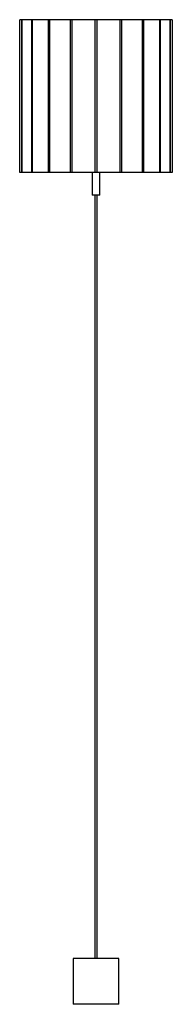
# Paper-space layout '_Normal a' of a CAD drawing. Header units: millimetres. Extents: x -100 to 100, y -1090 to 200.
import ezdxf

# ---------------------------------------------------------------- set-up
doc = ezdxf.new("R2010")
doc.units = ezdxf.units.MM

psp = doc.layouts.new('_Normal a')

# ---------------------------------------------------------------- linework, layer by layer
at = {"color": 7, "linetype": 'Continuous', "lineweight": 25}
for p, q in [((99.8, 200), (-99.8, 200)), ((-99.8, 0), (-99.8, 200)), ((-97.3, 200), (-97.3, 0)), ((-96.6, 0), (-96.6, 200)), ((-84.5, 200), (-84.5, 0)), ((-82.9, 0), (-82.9, 200)), ((-62.6, 200), (-62.6, 0)), ((-60.2, 0), (-60.2, 200)), ((-33.9, 200), (-33.9, 0)), ((-31, 0), (-31, 200)), ((-1.5, 200), (-1.5, 0)), ((1.5, 0), (1.5, 200)), ((31, 200), (31, 0)), ((33.9, 0), (33.9, 200)), ((60.2, 200), (60.2, 0)), ((62.6, 0), (62.6, 200)), ((82.9, 200), (82.9, 0)), ((84.5, 0), (84.5, 200)), ((96.6, 200), (96.6, 0)), ((97.3, 0), (97.3, 200)), ((99.8, 200), (99.8, 0)), ((99.8, 0), (-99.8, 0)), ((-5, 0), (-5, -30)), ((5, -30), (5, 0)), ((5, -30), (-5, -30)), ((-1.5, -30), (-1.5, -1030)), ((1.5, -1030), (1.5, -30)), ((-30, -1030), (-30, -1090)), ((30, -1030), (-30, -1030)), ((30, -1090), (30, -1030)), ((30, -1090), (-30, -1090))]:
    psp.add_line(p, q, dxfattribs=at)

doc.saveas('drawing.dxf')
